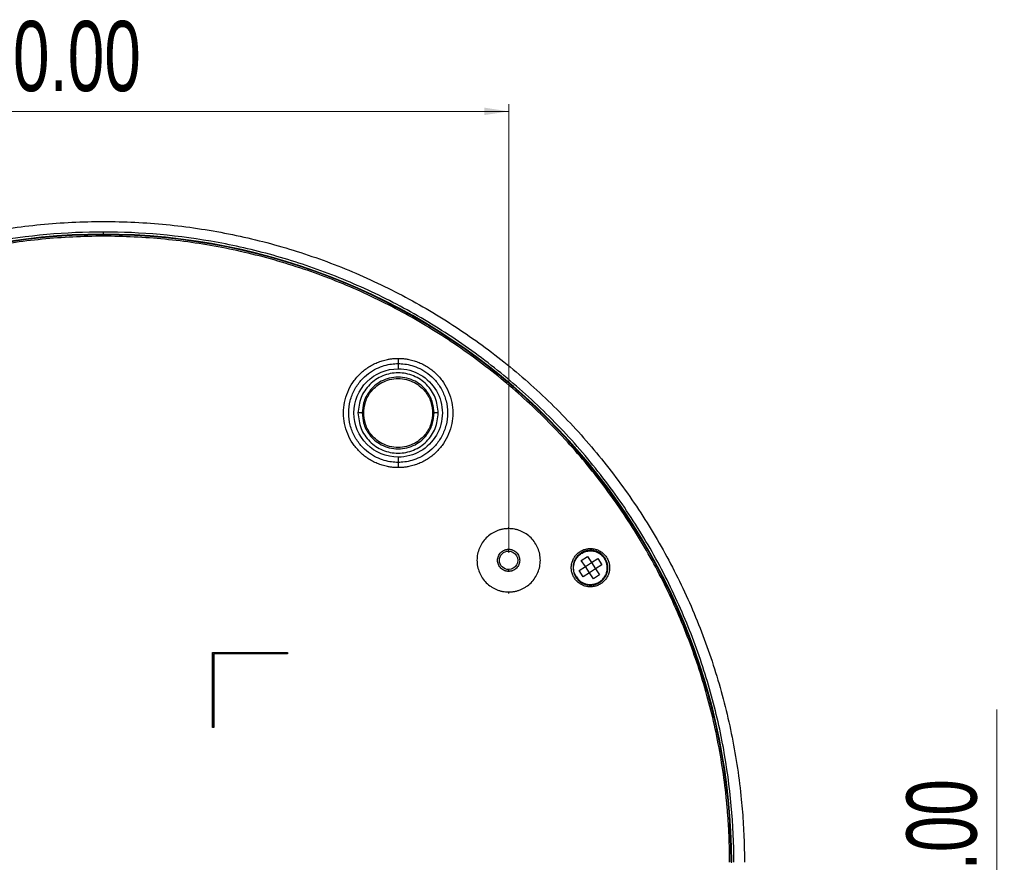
# Model space of a CAD drawing. Header units: millimetres. Extents: x 119 to 1138, y 29 to 774.
# Tile 4 of 53: x 497 to 630, y 163 to 278. Entities that reach past the tile are written whole.
import ezdxf

# ---------------------------------------------------------------- set-up
doc = ezdxf.new("R2010")
doc.units = ezdxf.units.MM
doc.styles.add('SLDTEXTSTYLE0', font='TXT', dxfattribs={"width": 0.7})
doc.dimstyles.new('SLDDIMSTYLE0', dxfattribs={"dimtxt": 9.245947, "dimasz": 3.302, "dimexe": 0, "dimexo": 0.0625, "dimgap": 2.311487, "dimtad": 1, "dimrnd": 1e-09, "dimzin": 4, "dimdsep": 46, "dimtxsty": 'SLDTEXTSTYLE0', "dimsah": 1, "dimcen": 0.09, "dimadec": 0, "dimazin": 1, "dimtfac": 1, "dimtofl": 0, "dimtmove": 0, "dimatfit": 3, "dimfxl": 1, "dimfrac": 2, "dimtolj": 1, "dimtzin": 12, "dimarcsym": 0})

# ---------------------------------------------------------------- blocks, each defined once
blk = doc.blocks.new('_D_4')
at = {"color": 7, "linetype": 'Continuous', "lineweight": 0}
for p, q in [((453.08, 205.27), (453.08, 266.21)), ((563.08, 205.27), (563.08, 266.21)), ((453.08, 265.21), (563.08, 265.21))]:
    blk.add_line(p, q, dxfattribs=at)
at = {"color": 7, "linetype": 'Continuous', "lineweight": 18}
for points in [[(453.08, 265.21), (456.38, 264.71), (456.38, 265.72)], [(563.08, 265.21), (559.78, 265.72), (559.78, 264.71)]]:
    blk.add_solid(points, dxfattribs=at)
at = {"color": 7, "linetype": 'Continuous', "lineweight": 18, "insert": (485.88, 277.49), "char_height": 9.525, "attachment_point": 1, "style": 'SLDTEXTSTYLE0'}
blk.add_mtext('110.00', dxfattribs=at)
blk = doc.blocks.new('_D_5')
at = {"color": 7, "linetype": 'Continuous', "lineweight": 0}
for p, q in [((629.35, 147.76), (629.35, 184)), ((509.08, 147.76), (630.35, 147.76)), ((629.35, 147.76), (629.35, 133.76)), ((509.08, 133.76), (630.35, 133.76))]:
    blk.add_line(p, q, dxfattribs=at)
at = {"color": 7, "linetype": 'Continuous', "lineweight": 18}
for points in [[(629.35, 147.76), (628.84, 144.45), (629.86, 144.45)], [(629.35, 133.76), (629.86, 137.06), (628.84, 137.06)]]:
    blk.add_solid(points, dxfattribs=at)
at = {"color": 7, "linetype": 'Continuous', "lineweight": 18, "insert": (617.07, 152.25), "char_height": 9.525, "attachment_point": 1, "rotation": 90, "style": 'SLDTEXTSTYLE0'}
blk.add_mtext('14.00', dxfattribs=at)

msp = doc.modelspace()

# ---------------------------------------------------------------- linework, layer by layer
at = {"color": 7, "linetype": 'Continuous', "lineweight": 25}
for p, q in [((548.077, 230.973), (548.077, 230.266)), ((543.201, 224.266), (542.627, 224.266)), ((553.527, 224.266), (552.953, 224.266)), ((548.077, 218.266), (548.077, 217.559)), ((563.077, 208.766), (563.077, 208.566)), ((563.077, 205.766), (563.077, 205.516)), ((572.938, 204.248), (573.775, 204.795)), ((573.775, 204.795), (574.322, 203.958)), ((574.322, 203.958), (575.159, 204.505)), ((575.159, 204.505), (575.706, 203.668)), ((572.648, 202.864), (573.485, 203.411)), ((573.485, 203.411), (572.938, 204.248)), ((573.485, 203.411), (574.322, 203.958)), ((574.032, 202.574), (573.485, 203.411)), ((574.322, 203.958), (574.869, 203.121)), ((575.706, 203.668), (574.869, 203.121)), ((563.077, 203.016), (563.077, 202.766)), ((573.195, 202.027), (572.648, 202.864)), ((574.032, 202.574), (573.195, 202.027)), ((574.869, 203.121), (574.032, 202.574)), ((574.579, 201.737), (574.032, 202.574)), ((575.416, 202.284), (574.579, 201.737)), ((574.869, 203.121), (575.416, 202.284)), ((563.077, 199.966), (563.077, 199.766)), ((522.877, 191.766), (533.077, 191.766)), ((522.877, 181.566), (522.877, 191.766)), ((522.877, 191.766), (522.877, 181.566)), ((533.077, 191.566), (523.077, 191.566)), ((523.077, 191.566), (523.077, 181.566)), ((523.077, 181.566), (523.077, 191.566)), ((533.077, 191.766), (533.077, 191.566)), ((533.077, 191.566), (533.077, 191.766)), ((523.077, 181.566), (522.877, 181.566)), ((593.267, 163.266), (593.347, 163.266))]:
    msp.add_line(p, q, dxfattribs=at)
at = {"color": 8, "linetype": 'Continuous', "lineweight": 25}
for p, q in [((574.177, 205.866), (574.177, 205.615)), ((574.177, 200.917), (574.177, 200.666))]:
    msp.add_line(p, q, dxfattribs=at)
at = {"color": 7, "linetype": 'Continuous', "lineweight": 25}
for points, knots in [([(421.077, 163.266), (421.078, 163.583), (421.08, 164.215), (421.096, 165.164), (421.122, 166.113), (421.158, 167.061), (421.205, 168.009), (421.262, 168.956), (421.329, 169.902), (421.406, 170.848), (421.597, 172.896), (421.984, 176.037), (422.715, 180.246), (423.65, 184.414), (424.79, 188.531), (426.13, 192.587), (428.179, 197.9), (431.227, 204.344), (435.623, 211.678), (440.717, 218.547), (446.46, 224.883), (452.796, 230.626), (459.665, 235.72), (467, 240.116), (474.73, 243.773), (482.782, 246.654), (491.077, 248.731), (499.536, 249.986), (508.077, 250.406), (516.618, 249.986), (525.077, 248.731), (533.372, 246.654), (541.424, 243.773), (549.154, 240.116), (556.489, 235.72), (563.358, 230.626), (569.694, 224.883), (575.437, 218.547), (580.531, 211.678), (584.927, 204.344), (587.975, 197.9), (590.024, 192.587), (591.364, 188.531), (592.504, 184.414), (593.44, 180.246), (594.17, 176.037), (594.588, 172.644), (594.814, 170.092), (594.932, 168.388), (595.015, 166.682), (595.067, 164.975), (595.074, 163.836), (595.077, 163.266)], [0, 0, 0, 0, 0.0034752, 0.0069491, 0.0104218, 0.013894, 0.0173659, 0.0208381, 0.0243108, 0.0277846, 0.0312599, 0.0468883, 0.0625168, 0.0781452, 0.0937737, 0.1094021, 0.1250306, 0.156278, 0.1875255, 0.218773, 0.2500204, 0.2812679, 0.3125154, 0.3437628, 0.3750103, 0.4062578, 0.4375052, 0.4687527, 0.5000002, 0.5312476, 0.5624951, 0.5937426, 0.62499, 0.6562375, 0.687485, 0.7187324, 0.7499799, 0.7812274, 0.8124749, 0.8437223, 0.8749698, 0.8905982, 0.9062267, 0.9218551, 0.9374836, 0.953112, 0.9687405, 0.9749948, 0.9812455, 0.987495, 0.9937457, 1, 1, 1, 1]), ([(508.077, 248.834), (503.035, 248.834), (497.804, 248.386), (489.858, 246.916), (487.193, 246.293), (481.871, 244.77), (479.213, 243.869), (473.946, 241.784), (471.338, 240.6), (466.214, 237.95), (463.699, 236.485), (458.807, 233.287), (456.43, 231.554), (451.856, 227.841), (449.66, 225.861), (445.483, 221.683), (443.502, 219.487), (439.789, 214.913), (438.056, 212.536), (434.858, 207.644), (433.393, 205.129), (430.743, 200.005), (429.559, 197.397), (427.474, 192.13), (426.573, 189.472), (425.05, 184.15), (424.427, 181.485), (422.957, 173.539), (422.509, 168.308), (422.509, 163.266)], [0, 0, 0, 0, 0.125, 0.125, 0.1875, 0.1875, 0.25, 0.25, 0.3125, 0.3125, 0.375, 0.375, 0.4375, 0.4375, 0.5, 0.5, 0.5625, 0.5625, 0.625, 0.625, 0.6875, 0.6875, 0.75, 0.75, 0.8125, 0.8125, 0.875, 0.875, 1, 1, 1, 1]), ([(593.645, 163.266), (593.645, 168.308), (593.197, 173.539), (591.727, 181.485), (591.104, 184.15), (589.581, 189.472), (588.68, 192.13), (586.595, 197.397), (585.411, 200.005), (582.761, 205.129), (581.297, 207.644), (578.098, 212.536), (576.365, 214.913), (572.652, 219.487), (570.672, 221.683), (566.495, 225.861), (564.298, 227.841), (559.724, 231.554), (557.347, 233.287), (552.455, 236.485), (549.94, 237.95), (544.816, 240.6), (542.208, 241.784), (536.941, 243.869), (534.283, 244.77), (528.961, 246.293), (526.296, 246.916), (518.35, 248.386), (513.119, 248.834), (508.077, 248.834)], [0, 0, 0, 0, 0.125, 0.125, 0.1875, 0.1875, 0.25, 0.25, 0.3125, 0.3125, 0.375, 0.375, 0.4375, 0.4375, 0.5, 0.5, 0.5625, 0.5625, 0.625, 0.625, 0.6875, 0.6875, 0.75, 0.75, 0.8125, 0.8125, 0.875, 0.875, 1, 1, 1, 1]), ([(508.077, 248.536), (508.077, 248.541), (508.077, 248.574), (508.077, 248.689), (508.077, 248.767), (508.077, 248.834)], [0, 0, 0, 0, 0.5, 0.5, 1, 1, 1, 1]), ([(508.077, 248.536), (485.463, 248.536), (463.773, 239.551), (431.792, 207.57), (422.807, 185.88), (422.807, 163.266)], [0, 0, 0, 0, 0.5, 0.5, 1, 1, 1, 1]), ([(593.267, 163.266), (593.267, 185.859), (584.292, 207.529), (552.34, 239.481), (530.67, 248.456), (485.484, 248.456), (463.814, 239.481), (431.862, 207.529), (422.887, 185.859), (422.887, 163.266)], [0, 0, 0, 0, 0.25, 0.25, 0.5, 0.5, 0.75, 0.75, 1, 1, 1, 1]), ([(593.067, 163.266), (593.067, 163.575), (593.065, 164.193), (593.049, 165.121), (593.024, 166.047), (592.988, 166.973), (592.943, 167.899), (592.887, 168.824), (592.822, 169.749), (592.746, 170.673), (592.56, 172.673), (592.181, 175.742), (591.468, 179.853), (590.554, 183.925), (589.44, 187.947), (588.132, 191.91), (586.129, 197.1), (583.152, 203.395), (578.858, 210.56), (573.881, 217.27), (568.271, 223.46), (562.081, 229.07), (555.371, 234.047), (548.206, 238.341), (540.654, 241.913), (532.788, 244.728), (524.685, 246.757), (516.421, 247.983), (508.077, 248.393), (499.733, 247.983), (491.47, 246.757), (483.366, 244.728), (475.5, 241.913), (467.948, 238.341), (460.783, 234.047), (454.073, 229.07), (447.883, 223.46), (442.273, 217.27), (437.296, 210.56), (433.002, 203.395), (430.025, 197.1), (428.023, 191.91), (426.714, 187.947), (425.6, 183.925), (424.686, 179.853), (423.973, 175.742), (423.564, 172.428), (423.343, 169.934), (423.228, 168.27), (423.147, 166.603), (423.096, 164.935), (423.09, 163.822), (423.087, 163.266)], [0, 0, 0, 0, 0.0034752, 0.0069491, 0.0104218, 0.013894, 0.0173659, 0.0208381, 0.0243108, 0.0277846, 0.0312599, 0.0468883, 0.0625168, 0.0781452, 0.0937737, 0.1094021, 0.1250306, 0.156278, 0.1875255, 0.218773, 0.2500204, 0.2812679, 0.3125154, 0.3437628, 0.3750103, 0.4062578, 0.4375052, 0.4687527, 0.5000002, 0.5312476, 0.5624951, 0.5937426, 0.62499, 0.6562375, 0.687485, 0.7187324, 0.7499799, 0.7812274, 0.8124749, 0.8437223, 0.8749698, 0.8905982, 0.9062267, 0.9218551, 0.9374836, 0.953112, 0.9687405, 0.9749948, 0.9812455, 0.987495, 0.9937457, 1, 1, 1, 1]), ([(593.347, 163.266), (593.347, 185.88), (584.362, 207.57), (552.381, 239.551), (530.691, 248.536), (508.077, 248.536)], [0, 0, 0, 0, 0.5, 0.5, 1, 1, 1, 1]), ([(548.077, 216.852), (547.996, 216.853), (547.834, 216.854), (547.592, 216.866), (547.35, 216.886), (547.109, 216.914), (546.869, 216.949), (546.471, 217.022), (545.921, 217.159), (545.235, 217.405), (544.576, 217.717), (543.744, 218.216), (542.8, 218.99), (541.873, 220.12), (541.183, 221.41), (540.758, 222.81), (540.615, 224.266), (540.758, 225.722), (541.183, 227.122), (541.873, 228.412), (542.8, 229.542), (543.744, 230.316), (544.576, 230.815), (545.235, 231.127), (545.921, 231.372), (546.55, 231.53), (547.109, 231.622), (547.592, 231.671), (547.915, 231.677), (548.077, 231.68)], [0, 0, 0, 0, 0.0104466, 0.0208707, 0.0312837, 0.0416967, 0.0521208, 0.0625674, 0.0938399, 0.1251124, 0.156385, 0.1876575, 0.2501268, 0.3125962, 0.3750655, 0.4375348, 0.5000042, 0.5624735, 0.6249429, 0.6874122, 0.7498816, 0.8123509, 0.8436234, 0.8748959, 0.9061685, 0.937441, 0.9583089, 0.979132, 1, 1, 1, 1]), ([(548.077, 231.68), (548.158, 231.679), (548.32, 231.678), (548.562, 231.666), (548.804, 231.646), (549.045, 231.618), (549.285, 231.583), (549.683, 231.51), (550.233, 231.373), (550.919, 231.127), (551.578, 230.815), (552.41, 230.316), (553.354, 229.542), (554.281, 228.412), (554.971, 227.122), (555.396, 225.722), (555.539, 224.266), (555.396, 222.81), (554.971, 221.41), (554.281, 220.12), (553.354, 218.99), (552.41, 218.216), (551.578, 217.717), (550.919, 217.405), (550.233, 217.16), (549.604, 217.002), (549.045, 216.91), (548.562, 216.861), (548.239, 216.855), (548.077, 216.852)], [0, 0, 0, 0, 0.0104466, 0.0208707, 0.0312837, 0.0416967, 0.0521208, 0.0625674, 0.0938399, 0.1251124, 0.156385, 0.1876575, 0.2501268, 0.3125962, 0.3750655, 0.4375348, 0.5000042, 0.5624735, 0.6249429, 0.6874122, 0.7498816, 0.8123509, 0.8436234, 0.8748959, 0.9061685, 0.937441, 0.9583089, 0.979132, 1, 1, 1, 1]), ([(548.077, 231.68), (548.077, 231.553), (548.077, 231.42), (548.077, 231.175), (548.077, 231.063), (548.077, 230.973)], [0, 0, 0, 0, 0.5, 0.5, 1, 1, 1, 1]), ([(548.077, 217.559), (547.518, 217.559), (546.886, 217.627), (545.856, 217.927), (545.499, 218.061), (544.777, 218.413), (544.41, 218.632), (543.695, 219.169), (543.346, 219.487), (542.702, 220.225), (542.407, 220.646), (541.911, 221.574), (541.712, 222.082), (541.441, 223.148), (541.37, 223.707), (541.37, 224.825), (541.441, 225.384), (541.712, 226.45), (541.911, 226.958), (542.407, 227.886), (542.702, 228.307), (543.346, 229.045), (543.695, 229.363), (544.41, 229.9), (544.777, 230.119), (545.499, 230.471), (545.856, 230.605), (546.886, 230.905), (547.518, 230.973), (548.077, 230.973)], [0, 0, 0, 0, 0.125, 0.125, 0.1875, 0.1875, 0.25, 0.25, 0.3125, 0.3125, 0.375, 0.375, 0.4375, 0.4375, 0.5, 0.5, 0.5625, 0.5625, 0.625, 0.625, 0.6875, 0.6875, 0.75, 0.75, 0.8125, 0.8125, 0.875, 0.875, 1, 1, 1, 1]), ([(548.077, 218.266), (546.486, 218.266), (544.96, 218.898), (542.709, 221.149), (542.077, 222.675), (542.077, 225.857), (542.709, 227.383), (544.96, 229.634), (546.486, 230.266), (548.077, 230.266)], [0, 0, 0, 0, 0.25, 0.25, 0.5, 0.5, 0.75, 0.75, 1, 1, 1, 1]), ([(548.077, 230.973), (548.636, 230.973), (549.268, 230.905), (550.298, 230.605), (550.655, 230.471), (551.377, 230.119), (551.744, 229.9), (552.459, 229.363), (552.808, 229.045), (553.453, 228.307), (553.748, 227.886), (554.243, 226.958), (554.442, 226.45), (554.713, 225.384), (554.784, 224.825), (554.784, 223.707), (554.713, 223.148), (554.442, 222.082), (554.243, 221.574), (553.748, 220.646), (553.453, 220.225), (552.808, 219.487), (552.459, 219.169), (551.744, 218.632), (551.377, 218.413), (550.655, 218.061), (550.298, 217.927), (549.268, 217.627), (548.636, 217.559), (548.077, 217.559)], [0, 0, 0, 0, 0.125, 0.125, 0.1875, 0.1875, 0.25, 0.25, 0.3125, 0.3125, 0.375, 0.375, 0.4375, 0.4375, 0.5, 0.5, 0.5625, 0.5625, 0.625, 0.625, 0.6875, 0.6875, 0.75, 0.75, 0.8125, 0.8125, 0.875, 0.875, 1, 1, 1, 1]), ([(548.077, 230.266), (550.22, 230.266), (552.202, 229.122), (554.345, 225.41), (554.345, 223.122), (552.202, 219.41), (550.22, 218.266), (548.077, 218.266)], [0, 0, 0, 0, 0.33333333, 0.33333333, 0.66666667, 0.66666667, 1, 1, 1, 1]), ([(552.953, 224.266), (552.914, 224.727), (552.827, 225.771), (552.167, 227.036), (551.288, 227.987), (550.373, 228.618), (549.278, 229.042), (548.077, 229.192), (546.876, 229.042), (545.781, 228.618), (544.866, 227.987), (543.987, 227.036), (543.327, 225.771), (543.24, 224.727), (543.201, 224.266)], [0, 0, 0, 0, 0.0903184, 0.2045632, 0.2714199, 0.3439362, 0.4207855, 0.5, 0.5792145, 0.6560638, 0.7285801, 0.7954368, 0.9096816, 1, 1, 1, 1]), ([(543.399, 224.266), (543.436, 224.708), (543.519, 225.71), (544.153, 226.924), (544.997, 227.836), (545.874, 228.441), (546.925, 228.848), (548.077, 228.992), (549.229, 228.848), (550.28, 228.441), (551.157, 227.836), (552.002, 226.924), (552.635, 225.71), (552.718, 224.708), (552.755, 224.266)], [0, 0, 0, 0, 0.0903184, 0.2045632, 0.2714199, 0.3439362, 0.4207855, 0.5, 0.5792145, 0.6560638, 0.7285801, 0.7954368, 0.9096816, 1, 1, 1, 1]), ([(543.201, 224.266), (543.24, 223.805), (543.327, 222.761), (543.987, 221.496), (544.866, 220.545), (545.781, 219.914), (546.876, 219.49), (548.077, 219.34), (549.278, 219.49), (550.373, 219.914), (551.288, 220.545), (552.167, 221.496), (552.827, 222.761), (552.914, 223.805), (552.953, 224.266)], [0, 0, 0, 0, 0.0903184, 0.2045632, 0.2714199, 0.3439362, 0.4207855, 0.5, 0.5792145, 0.6560638, 0.7285801, 0.7954368, 0.9096816, 1, 1, 1, 1]), ([(543.201, 224.266), (543.207, 224.266), (543.219, 224.266), (543.266, 224.266), (543.329, 224.266), (543.376, 224.266), (543.399, 224.266)], [0, 0, 0, 0, 0.2419329, 0.5, 0.7580671, 1, 1, 1, 1]), ([(552.755, 224.266), (552.718, 223.824), (552.635, 222.822), (552.002, 221.608), (551.157, 220.696), (550.28, 220.091), (549.229, 219.684), (548.077, 219.54), (546.925, 219.684), (545.874, 220.091), (544.997, 220.696), (544.153, 221.608), (543.519, 222.822), (543.436, 223.824), (543.399, 224.266)], [0, 0, 0, 0, 0.0903184, 0.2045632, 0.2714199, 0.3439362, 0.4207855, 0.5, 0.5792145, 0.6560638, 0.7285801, 0.7954368, 0.9096816, 1, 1, 1, 1]), ([(552.755, 224.266), (552.778, 224.266), (552.825, 224.266), (552.888, 224.266), (552.935, 224.266), (552.947, 224.266), (552.953, 224.266)], [0, 0, 0, 0, 0.2419329, 0.5, 0.7580671, 1, 1, 1, 1]), ([(548.077, 217.559), (548.077, 217.469), (548.077, 217.357), (548.077, 217.112), (548.077, 216.979), (548.077, 216.852)], [0, 0, 0, 0, 0.5, 0.5, 1, 1, 1, 1]), ([(563.077, 208.566), (563.007, 208.565), (562.866, 208.563), (562.655, 208.547), (562.446, 208.521), (562.169, 208.473), (561.827, 208.388), (561.429, 208.245), (561.047, 208.064), (560.564, 207.775), (560.017, 207.326), (559.479, 206.67), (559.079, 205.922), (558.832, 205.11), (558.749, 204.266), (558.832, 203.422), (559.079, 202.61), (559.479, 201.862), (560.017, 201.206), (560.564, 200.757), (561.047, 200.468), (561.429, 200.287), (561.827, 200.144), (562.237, 200.042), (562.655, 199.978), (562.936, 199.97), (563.077, 199.966)], [0, 0, 0, 0, 0.0156602, 0.0312825, 0.0469048, 0.062565, 0.0938381, 0.1251111, 0.1563842, 0.1876573, 0.2501277, 0.3125981, 0.3750686, 0.437539, 0.5000094, 0.5624799, 0.6249503, 0.6874207, 0.7498912, 0.8123616, 0.8436347, 0.8749077, 0.9061808, 0.9374539, 0.9687269, 1, 1, 1, 1]), ([(563.077, 199.966), (563.147, 199.967), (563.288, 199.969), (563.499, 199.985), (563.708, 200.011), (563.985, 200.059), (564.327, 200.144), (564.725, 200.287), (565.107, 200.468), (565.59, 200.757), (566.137, 201.206), (566.675, 201.862), (567.075, 202.61), (567.322, 203.422), (567.405, 204.266), (567.322, 205.11), (567.075, 205.922), (566.675, 206.67), (566.137, 207.326), (565.59, 207.775), (565.107, 208.064), (564.725, 208.245), (564.327, 208.388), (563.917, 208.49), (563.499, 208.554), (563.218, 208.562), (563.077, 208.566)], [0, 0, 0, 0, 0.0156602, 0.0312825, 0.0469048, 0.062565, 0.0938381, 0.1251111, 0.1563842, 0.1876573, 0.2501277, 0.3125981, 0.3750686, 0.437539, 0.5000094, 0.5624799, 0.6249503, 0.6874207, 0.7498912, 0.8123616, 0.8436347, 0.8749077, 0.9061808, 0.9374539, 0.9687269, 1, 1, 1, 1]), ([(574.177, 200.666), (574.134, 200.667), (574.049, 200.668), (573.922, 200.678), (573.795, 200.693), (573.628, 200.722), (573.421, 200.774), (573.101, 200.889), (572.723, 201.09), (572.327, 201.416), (572.001, 201.812), (571.759, 202.265), (571.611, 202.755), (571.56, 203.266), (571.611, 203.776), (571.759, 204.267), (572.001, 204.72), (572.327, 205.116), (572.723, 205.442), (573.101, 205.643), (573.421, 205.758), (573.669, 205.82), (573.922, 205.859), (574.092, 205.864), (574.177, 205.866)], [0, 0, 0, 0, 0.0156625, 0.0312872, 0.0469119, 0.0625745, 0.0938523, 0.1251301, 0.18761, 0.2500899, 0.3125698, 0.3750497, 0.4375295, 0.5000094, 0.5624893, 0.6249692, 0.6874491, 0.749929, 0.8124089, 0.8748888, 0.9061666, 0.9374444, 0.9687222, 1, 1, 1, 1]), ([(574.177, 205.866), (574.22, 205.865), (574.305, 205.864), (574.432, 205.854), (574.559, 205.839), (574.726, 205.81), (574.933, 205.758), (575.254, 205.643), (575.631, 205.442), (576.027, 205.116), (576.353, 204.72), (576.595, 204.267), (576.744, 203.776), (576.794, 203.266), (576.744, 202.755), (576.595, 202.265), (576.353, 201.812), (576.027, 201.416), (575.631, 201.09), (575.254, 200.889), (574.933, 200.774), (574.685, 200.712), (574.432, 200.673), (574.262, 200.668), (574.177, 200.666)], [0, 0, 0, 0, 0.0156625, 0.0312872, 0.0469119, 0.0625745, 0.0938523, 0.1251301, 0.18761, 0.2500899, 0.3125698, 0.3750497, 0.4375295, 0.5000094, 0.5624893, 0.6249692, 0.6874491, 0.749929, 0.8124089, 0.8748888, 0.9061666, 0.9374444, 0.9687222, 1, 1, 1, 1]), ([(563.077, 202.766), (563.044, 202.767), (562.979, 202.768), (562.881, 202.778), (562.768, 202.796), (562.641, 202.828), (562.456, 202.894), (562.238, 203.011), (562.01, 203.198), (561.822, 203.427), (561.682, 203.688), (561.596, 203.971), (561.567, 204.266), (561.596, 204.561), (561.682, 204.844), (561.822, 205.105), (562.01, 205.333), (562.238, 205.521), (562.456, 205.638), (562.641, 205.704), (562.784, 205.739), (562.93, 205.762), (563.028, 205.765), (563.077, 205.766)], [0, 0, 0, 0, 0.0208716, 0.0416983, 0.0625699, 0.0938478, 0.1251258, 0.187606, 0.2500862, 0.3125664, 0.3750466, 0.4375268, 0.500007, 0.5624872, 0.6249674, 0.6874476, 0.7499278, 0.812408, 0.8748882, 0.9061661, 0.9374441, 0.968722, 1, 1, 1, 1]), ([(563.077, 203.016), (562.746, 203.016), (562.428, 203.148), (561.959, 203.617), (561.827, 203.934), (561.827, 204.597), (561.959, 204.915), (562.428, 205.384), (562.746, 205.516), (563.077, 205.516)], [0, 0, 0, 0, 0.25, 0.25, 0.5, 0.5, 0.75, 0.75, 1, 1, 1, 1]), ([(563.077, 205.766), (563.11, 205.765), (563.175, 205.764), (563.273, 205.754), (563.386, 205.736), (563.513, 205.704), (563.698, 205.638), (563.916, 205.521), (564.145, 205.333), (564.332, 205.105), (564.472, 204.844), (564.558, 204.561), (564.587, 204.266), (564.558, 203.971), (564.472, 203.688), (564.332, 203.427), (564.145, 203.198), (563.916, 203.011), (563.698, 202.894), (563.513, 202.828), (563.37, 202.793), (563.224, 202.77), (563.126, 202.767), (563.077, 202.766)], [0, 0, 0, 0, 0.0208716, 0.0416983, 0.0625699, 0.0938478, 0.1251258, 0.187606, 0.2500862, 0.3125664, 0.3750466, 0.4375268, 0.500007, 0.5624872, 0.6249674, 0.6874476, 0.7499278, 0.812408, 0.8748882, 0.9061661, 0.9374441, 0.968722, 1, 1, 1, 1]), ([(563.077, 205.516), (563.524, 205.516), (563.936, 205.278), (564.383, 204.504), (564.383, 204.028), (563.936, 203.254), (563.524, 203.016), (563.077, 203.016)], [0, 0, 0, 0, 0.3333333, 0.3333333, 0.6666667, 0.6666667, 1, 1, 1, 1]), ([(576.156, 204.559), (576.018, 204.735), (575.706, 205.136), (575.103, 205.475), (574.493, 205.627), (573.955, 205.641), (573.398, 205.522), (572.871, 205.265), (572.424, 204.886), (572.092, 204.423), (571.888, 203.925), (571.783, 203.306), (571.85, 202.617), (572.092, 202.171), (572.199, 201.973)], [0, 0, 0, 0, 0.09031842, 0.20456319, 0.27141989, 0.34393615, 0.4207855, 0.5, 0.5792145, 0.65606385, 0.72858011, 0.79543681, 0.90968158, 1, 1, 1, 1]), ([(572.263, 202.015), (572.16, 202.206), (571.926, 202.638), (571.861, 203.304), (571.962, 203.903), (572.159, 204.386), (572.481, 204.833), (572.913, 205.2), (573.423, 205.449), (573.962, 205.563), (574.483, 205.551), (575.072, 205.403), (575.656, 205.075), (575.958, 204.688), (576.091, 204.517)], [0, 0, 0, 0, 0.0903184, 0.2045632, 0.2714199, 0.3439362, 0.4207855, 0.5, 0.5792145, 0.6560638, 0.7285801, 0.7954368, 0.9096816, 1, 1, 1, 1]), ([(572.199, 201.973), (572.336, 201.796), (572.648, 201.396), (573.252, 201.057), (573.861, 200.905), (574.399, 200.891), (574.956, 201.01), (575.483, 201.267), (575.93, 201.646), (576.262, 202.109), (576.467, 202.607), (576.571, 203.226), (576.504, 203.915), (576.262, 204.361), (576.156, 204.559)], [0, 0, 0, 0, 0.09031842, 0.20456319, 0.27141989, 0.34393615, 0.4207855, 0.5, 0.5792145, 0.65606385, 0.72858011, 0.79543681, 0.90968158, 1, 1, 1, 1]), ([(572.263, 202.015), (572.396, 201.844), (572.698, 201.457), (573.282, 201.129), (573.871, 200.981), (574.392, 200.969), (574.931, 201.083), (575.441, 201.332), (575.873, 201.699), (576.195, 202.146), (576.392, 202.628), (576.493, 203.228), (576.428, 203.894), (576.194, 204.326), (576.091, 204.517)], [0, 0, 0, 0, 0.09031842, 0.20456319, 0.27141989, 0.34393615, 0.4207855, 0.5, 0.5792145, 0.65606385, 0.72858011, 0.79543681, 0.90968158, 1, 1, 1, 1]), ([(576.156, 204.559), (576.159, 204.561), (576.168, 204.567), (576.175, 204.571), (576.176, 204.572), (576.168, 204.567), (576.154, 204.557), (576.134, 204.544), (576.112, 204.53), (576.098, 204.521), (576.091, 204.517)], [0, 0, 0, 0, 0.1072579, 0.2283889, 0.3609257, 0.5, 0.6390743, 0.7716111, 0.8927421, 1, 1, 1, 1]), ([(572.263, 202.015), (572.256, 202.011), (572.242, 202.002), (572.22, 201.988), (572.201, 201.975), (572.186, 201.965), (572.178, 201.96), (572.179, 201.961), (572.186, 201.965), (572.195, 201.971), (572.199, 201.973)], [0, 0, 0, 0, 0.10725795, 0.22838895, 0.36092571, 0.5, 0.63907429, 0.77161105, 0.89274205, 1, 1, 1, 1])]:
    msp.add_open_spline(points, degree=3, knots=knots, dxfattribs=at)
for points in [[(553.527, 224.266), (553.445, 224.979), (553.281, 226.406), (552.021, 228.22), (550.219, 229.432), (548.077, 229.858), (545.935, 229.432), (544.133, 228.22), (542.873, 226.406), (542.709, 224.979), (542.627, 224.266)], [(542.627, 224.266), (542.709, 223.553), (542.873, 222.126), (544.133, 220.312), (545.935, 219.1), (548.077, 218.674), (550.219, 219.1), (552.021, 220.312), (553.281, 222.126), (553.445, 223.553), (553.527, 224.266)]]:
    msp.add_open_spline(points, degree=3, dxfattribs=at)

# ---------------------------------------------------------------- dimensions: what is measured, and where the dimension line sits
at = {"color": 7, "linetype": 'Continuous', "lineweight": 18}
dim = msp.add_linear_dim(base=(563.077, 265.214), p1=(453.077, 204.266), p2=(563.077, 204.266), dimstyle='SLDDIMSTYLE0', dxfattribs=at)
dim.commit()
dim.dimension.update_dxf_attribs({"geometry": '_D_4', "text_midpoint": (505.285, 265.214), "dimtype": 160})
dim = msp.add_linear_dim(base=(629.352, 133.756), p1=(508.077, 147.756), p2=(508.077, 133.756), angle=90, dimstyle='SLDDIMSTYLE0', dxfattribs=at)
dim.commit()
dim.dimension.update_dxf_attribs({"geometry": '_D_5', "text_midpoint": (629.352, 168.122), "dimtype": 160})

doc.saveas('drawing.dxf')
